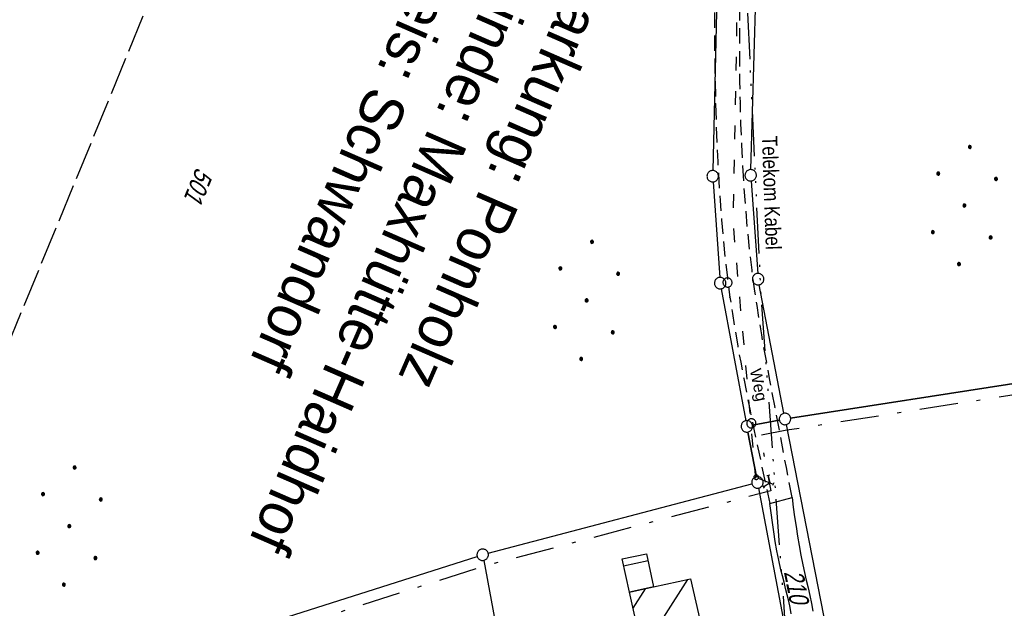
# Model space of a CAD drawing. Extents: x 507875 to 508634, y 446340 to 447363.
# Tile 45 of 70: x 508058 to 508187, y 446914 to 446991. Entities that reach past the tile are written whole.
import ezdxf
from ezdxf.enums import TextEntityAlignment as Align

# ---------------------------------------------------------------- set-up
doc = ezdxf.new("R2010")
doc.units = 0
doc.header["$LTSCALE"] = 10
doc.header["$MEASUREMENT"] = 0
for name, pattern in [('ACAD_ISO03W100', [30, 12, -18]), ('ACAD_ISO14W100', [25.5, 12, -3, 0.5, -3, 0.5, -3, 0.5, -3]), ('LT00', [0]), ('LT08', [0.42, 0.2, -0.1, 0.02, -0.1]), ('LT11', [0.3, 0.2, -0.1]), ('LT14', [0.6, 0.5, -0.1])]:
    doc.linetypes.add(name, pattern=pattern)
doc.layers.get('0').update_dxf_attribs({"linetype": 'LT00'})
for name, color, linetype in [('--EK_FBR', 250, 'LT00'), ('DFK_BEB_SCHR', 254, 'LT00'), ('DFK_BEBAUUNG', 250, 'LT00'), ('DFK_FLUR_NR', 250, 'LT00'), ('DFK_GZPKT', 250, 'LT00'), ('DFK_KATASTER', 250, 'LT00'), ('DFK_NUTZUNG', 250, 'LT00'), ('DFK_VERMPKT', 252, 'LT00'), ('FELDWEG_TEXT', 250, 'Continuous'), ('GEMEINDEGRENZE', 3, 'LT08'), ('GRENZNAME_B', 250, 'Continuous'), ('TELEKOM', 210, 'ACAD_ISO14W100'), ('TELEKOM_TEXT', 210, 'Continuous'), ('V127_AFBR_BAB', 250, 'LT00'), ('V127_FELDWEG', 250, 'LT11'), ('V127_W_OB_HY', 130, 'LT00'), ('WASSERLTG', 130, 'ACAD_ISO03W100')]:
    doc.layers.add(name, color=color, linetype=linetype)
doc.layers.add('-BLATT_127-RAND', color=7, linetype='LT14', plot=False)
doc.styles.add('Beschrift', font='ARIAL.TTF')
doc.styles.get("Standard").update_dxf_attribs({"font": 'ARIAL.TTF'})
doc.styles.add('UNIR-H', font='unir_h.shx', dxfattribs={"width": 0.8})
doc.styles.add('Versorgungsltg', font='ARIAL.TTF', dxfattribs={"width": 0.8, "height": 2})

# ---------------------------------------------------------------- blocks, each defined once
blk = doc.blocks.new('SYMB7010')
at = {"color": 0, "linetype": 'ByBlock'}
for points in [[(-0.031408, 0.499213), (-0.093728, 0.49134), (-0.15457, 0.475719), (-0.212975, 0.452595), (-0.268021, 0.422333), (-0.31884, 0.385411), (-0.36463, 0.342411), (-0.40467, 0.29401), (-0.438329, 0.240973), (-0.465074, 0.184136), (-0.484486, 0.124395), (-0.496256, 0.062692), (-0.5002, 0)], [(-0.5002, 0), (-0.496256, -0.062692), (-0.484486, -0.124395), (-0.465075, -0.184136), (-0.438329, -0.240973), (-0.404671, -0.29401), (-0.36463, -0.342411), (-0.31884, -0.385411), (-0.268021, -0.422333), (-0.212975, -0.452595), (-0.154571, -0.475719), (-0.093728, -0.49134), (-0.031408, -0.499213), (0.031408, -0.499213)], [(0.5002, 0), (0.496256, 0.062692), (0.484485, 0.124395), (0.465074, 0.184136), (0.438329, 0.240973), (0.40467, 0.29401), (0.36463, 0.342411), (0.31884, 0.385411), (0.268021, 0.422333), (0.212975, 0.452595), (0.15457, 0.475719), (0.093728, 0.49134), (0.031408, 0.499213), (-0.031408, 0.499213)], [(0.031408, -0.499213), (0.093728, -0.491341), (0.15457, -0.475719), (0.212975, -0.452595), (0.268021, -0.422333), (0.31884, -0.385411), (0.36463, -0.342411), (0.404671, -0.294011), (0.438329, -0.240974), (0.465075, -0.184136), (0.484486, -0.124395), (0.496256, -0.062692), (0.500201, 0)]]:
    blk.add_lwpolyline(points, dxfattribs=at)
blk = doc.blocks.new('Ackerland7')
at = {"layer": 'DFK_NUTZUNG', "color": 0, "linetype": 'ByBlock'}
for p, q in [((-4, 3.93), (-4, 3.67)), ((-3.95, 3.63), (-3.95, 3.97)), ((-3.9, 3.99), (-3.9, 3.61)), ((-3.85, 3.6), (-3.85, 4)), ((-3.8, 3.99), (-3.8, 3.61)), ((-3.75, 3.63), (-3.75, 3.97)), ((-3.7, 3.93), (-3.7, 3.67)), ((3.7, 3.93), (3.7, 3.67)), ((3.75, 3.63), (3.75, 3.97)), ((3.8, 3.99), (3.8, 3.61)), ((3.85, 3.6), (3.85, 4)), ((3.9, 3.99), (3.9, 3.61)), ((3.95, 3.63), (3.95, 3.97)), ((4, 3.93), (4, 3.67)), ((-3.65, 3.8), (-3.65, 3.8)), ((4.05, 3.8), (4.05, 3.8)), ((-7.85, 0.13), (-7.85, -0.13)), ((-7.8, -0.17), (-7.8, 0.17)), ((-7.75, 0.19), (-7.75, -0.19)), ((-7.7, -0.2), (-7.7, 0.2)), ((-7.65, 0.19), (-7.65, -0.19)), ((-7.6, -0.17), (-7.6, 0.17)), ((-7.55, 0.13), (-7.55, -0.13)), ((-7.5, 0), (-7.5, 0)), ((-0.15, 0.13), (-0.15, -0.13)), ((-0.1, -0.17), (-0.1, 0.17)), ((-0.05, 0.19), (-0.05, -0.19)), ((0, -0.2), (0, 0.2)), ((0.05, 0.19), (0.05, -0.19)), ((0.1, -0.17), (0.1, 0.17)), ((0.15, 0.13), (0.15, -0.13)), ((0.2, 0), (0.2, 0)), ((7.55, 0.13), (7.55, -0.13)), ((7.6, -0.17), (7.6, 0.17)), ((7.65, 0.19), (7.65, -0.19)), ((7.7, -0.2), (7.7, 0.2)), ((7.75, 0.19), (7.75, -0.19)), ((7.8, -0.17), (7.8, 0.17)), ((7.85, 0.13), (7.85, -0.13)), ((7.9, 0), (7.9, 0)), ((-4, -3.67), (-4, -3.93)), ((-3.95, -3.97), (-3.95, -3.63)), ((-3.9, -3.61), (-3.9, -3.99)), ((-3.85, -4), (-3.85, -3.6)), ((-3.8, -3.61), (-3.8, -3.99)), ((-3.75, -3.97), (-3.75, -3.63)), ((-3.7, -3.67), (-3.7, -3.93)), ((-3.65, -3.8), (-3.65, -3.8)), ((3.7, -3.67), (3.7, -3.93)), ((3.75, -3.97), (3.75, -3.63)), ((3.8, -3.61), (3.8, -3.99)), ((3.85, -4), (3.85, -3.6)), ((3.9, -3.61), (3.9, -3.99)), ((3.95, -3.97), (3.95, -3.63)), ((4, -3.67), (4, -3.93)), ((4.05, -3.8), (4.05, -3.8))]:
    blk.add_line(p, q, dxfattribs=at)
for points in [[(-3.65, 3.8), (-3.67, 3.89), (-3.73, 3.96), (-3.81, 3.99), (-3.89, 3.99), (-3.97, 3.96), (-4.03, 3.89), (-4.05, 3.8), (-4.03, 3.71), (-3.97, 3.64), (-3.89, 3.6), (-3.81, 3.6), (-3.73, 3.64), (-3.67, 3.71), (-3.65, 3.8)], [(4.05, 3.8), (4.03, 3.89), (3.97, 3.96), (3.89, 3.99), (3.81, 3.99), (3.73, 3.96), (3.67, 3.89), (3.65, 3.8), (3.67, 3.71), (3.73, 3.64), (3.81, 3.61), (3.89, 3.61), (3.97, 3.64), (4.03, 3.71), (4.05, 3.8)], [(-7.5, 0), (-7.52, 0.09), (-7.58, 0.16), (-7.66, 0.19), (-7.74, 0.19), (-7.82, 0.16), (-7.88, 0.09), (-7.9, 0)], [(0.2, 0), (0.18, 0.09), (0.12, 0.16), (0.04, 0.19), (-0.04, 0.19), (-0.12, 0.16), (-0.18, 0.09), (-0.2, 0)], [(-0.2, 0), (-0.18, -0.09), (-0.12, -0.16), (-0.04, -0.19), (0.04, -0.19), (0.12, -0.16), (0.18, -0.09), (0.2, 0)], [(7.9, 0), (7.88, 0.09), (7.82, 0.16), (7.74, 0.19), (7.66, 0.19), (7.58, 0.16), (7.52, 0.09), (7.5, 0)], [(7.5, 0), (7.52, -0.09), (7.58, -0.16), (7.66, -0.19), (7.74, -0.19), (7.82, -0.16), (7.88, -0.09), (7.9, 0)], [(-7.9, 0), (-7.88, -0.09), (-7.82, -0.16), (-7.74, -0.19), (-7.66, -0.19), (-7.58, -0.16), (-7.52, -0.09), (-7.5, 0)], [(-3.65, -3.8), (-3.67, -3.71), (-3.73, -3.64), (-3.81, -3.61), (-3.89, -3.61), (-3.97, -3.64), (-4.03, -3.71), (-4.05, -3.8), (-4.03, -3.89), (-3.97, -3.96), (-3.89, -3.99), (-3.81, -3.99), (-3.73, -3.96), (-3.67, -3.89), (-3.65, -3.8)], [(4.05, -3.8), (4.03, -3.71), (3.97, -3.64), (3.89, -3.61), (3.81, -3.61), (3.73, -3.64), (3.67, -3.71), (3.65, -3.8), (3.67, -3.89), (3.73, -3.96), (3.81, -3.99), (3.89, -3.99), (3.97, -3.96), (4.03, -3.89), (4.05, -3.8)]]:
    blk.add_lwpolyline(points, dxfattribs=at)
blk = doc.blocks.new('SYMB0011')
at = {"color": 0, "linetype": 'ByBlock'}
for p, q in [((0.5, 0), (-0.5, 0)), ((0, 0.5), (0, -0.5))]:
    blk.add_line(p, q, dxfattribs=at)
blk = doc.blocks.new('SYMB1247')
at = {"color": 0, "linetype": 'ByBlock'}
for p, q in [((-0.46, 0.78), (-0.34, 0.62)), ((0, 1), (-0.4, 0.7)), ((-0.1, 1.2), (0.1, 1.2)), ((0, 0.15), (0, 1.2)), ((0, 1), (0.4, 0.7)), ((0.46, 0.78), (0.34, 0.62)), ((0.026047, 0.147721), (-0.008722, 0.149746))]:
    blk.add_line(p, q, dxfattribs=at)
for points in [[(-0.008722, 0.149746), (-0.04302, 0.143698), (-0.075, 0.129904), (-0.102936, 0.109106), (-0.125323, 0.082426), (-0.140954, 0.051303), (-0.148986, 0.017414), (-0.148986, -0.017414)], [(-0.008722, -0.149746), (0.026047, -0.147721), (0.059412, -0.137732), (0.089574, -0.120318), (0.114907, -0.096418), (0.134045, -0.06732), (0.145957, -0.034592), (0.15, 0)], [(0.15, 0), (0.145957, 0.034592), (0.134045, 0.06732), (0.114907, 0.096418), (0.089574, 0.120318), (0.059412, 0.137732), (0.026047, 0.147721)], [(-0.148986, -0.017414), (-0.140954, -0.051303), (-0.125323, -0.082426), (-0.102936, -0.109106), (-0.075, -0.129904), (-0.04302, -0.143698), (-0.008722, -0.149746)]]:
    blk.add_lwpolyline(points, dxfattribs=at)

msp = doc.modelspace()

# ---------------------------------------------------------------- linework, layer by layer
at = {"layer": '--EK_FBR'}
for points in [[(508159.02, 446928.45), (508159.19, 446927.19), (508159.36, 446925.93), (508159.55, 446924.67), (508159.74, 446923.41), (508159.95, 446922.16), (508160.18, 446920.91), (508160.43, 446919.67), (508160.65, 446918.65), (508160.89, 446917.64), (508161.13, 446916.63), (508161.36, 446915.62), (508161.57, 446914.6), (508161.76, 446913.57)], [(508158.93, 446913.22), (508158.78, 446914.06), (508158.6, 446914.88), (508158.4, 446915.71), (508158.19, 446916.54), (508157.98, 446917.36), (508157.76, 446918.19), (508157.56, 446919.01), (508157.28, 446920.24), (508157.04, 446921.48), (508156.82, 446922.72), (508156.63, 446923.96), (508156.45, 446925.2), (508156.28, 446926.44), (508156.11, 446927.69)]]:
    msp.add_lwpolyline(points, dxfattribs=at)
at = {"layer": '-BLATT_127-RAND'}
msp.add_lwpolyline([(508226.91, 447363.29), (507875.2, 446507.77), (508282.15, 446340.47), (508633.86, 447195.99), (508226.91, 447363.29)], dxfattribs=at)
at = {"layer": 'DFK_BEB_SCHR'}
for p, q in [((508136.97, 446919.53), (508140.17, 446920.21)), ((508145.36, 446917.72), (508142.2, 446912.8)), ((508138.21, 446913.99), (508139.84, 446916.52))]:
    msp.add_line(p, q, dxfattribs=at)
at = {"layer": 'DFK_BEBAUUNG'}
for points in [[(508136.77, 446920.42), (508139.98, 446921.11), (508140.91, 446916.76), (508137.74, 446916.07), (508136.77, 446920.42)], [(508137.74, 446916.07), (508140.91, 446916.76), (508145.74, 446917.8), (508147.48, 446910.17), (508139.45, 446908.41), (508137.74, 446916.07)]]:
    msp.add_lwpolyline(points, dxfattribs=at)
at = {"layer": 'DFK_KATASTER'}
for p, q in [((508150.23, 447038.14), (508148.66, 446971.29)), ((508153.63, 446971.41), (508155.58, 447037.57)), ((508148.69, 446969.79), (508149.57, 446957.29)), ((508153.66, 446969.91), (508154.53, 446957.81)), ((508149.76, 446955.8), (508152.97, 446938.52)), ((508157.96, 446939.49), (508154.72, 446956.32)), ((508158.84, 446938.86), (508190.48, 446943.79)), ((508190.48, 446943.79), (508158.84, 446938.86)), ((508153.85, 446937.92), (508157.36, 446938.61)), ((508157.36, 446938.61), (508153.85, 446937.92)), ((508158.24, 446938.01), (508164.22, 446907.55)), ((508154.36, 446931.17), (508153.25, 446937.04)), ((508153.25, 446937.04), (508154.36, 446931.17)), ((508119.26, 446921.16), (508153.78, 446930.25)), ((508119.26, 446921.16), (508153.78, 446930.25)), ((508154.64, 446929.7), (508158.13, 446911.24)), ((508034.05, 446894.17), (508117.82, 446920.74)), ((508034.05, 446894.17), (508117.82, 446920.74)), ((508118.67, 446920.23), (508125.24, 446885.31))]:
    msp.add_line(p, q, dxfattribs=at)
at = {"layer": 'GEMEINDEGRENZE', "ltscale": 2.5, "flags": 128}
msp.add_lwpolyline([(508553.49, 447000.48), (508541.97, 446996.92), (508535.56, 446996.55), (508527.94, 446996.12), (508457.23, 446983.13), (508349.75, 446962.67), (508290.42, 446952.38), (508285.64, 446951.72), (508236.2, 446947.58), (508210.17, 446945.15), (508191.44, 446942.43), (508158.36, 446937.27), (508154.86, 446936.59), (508156.23, 446929.34), (508118.95, 446919.53), (508033.31, 446892.36)], dxfattribs=at)
at = {"layer": 'TELEKOM', "ltscale": 0.05, "flags": 128}
msp.add_lwpolyline([(508474.98, 447165.55), (508473.17, 447165.08), (508474.67, 447159.36), (508464.67, 447154.33), (508456.66, 447151.28), (508453.54, 447150.41), (508444.6, 447148.8), (508441.98, 447149), (508439.15, 447149.48), (508437.85, 447150.28), (508435.95, 447153.68), (508433.95, 447160.48), (508432.25, 447163.98), (508431.95, 447165.28), (508432.55, 447176.79), (508431.94, 447177.76), (508416.74, 447181.79), (508378.63, 447181.39), (508374.69, 447166.96), (508370.19, 447168.14), (508366.26, 447168.54), (508362.18, 447169.98), (508358.41, 447171.66), (508347.84, 447167.26), (508337.4, 447169.98), (508328.41, 447171.94), (508322.64, 447172.54), (508316.29, 447172.94), (508310.43, 447172.33), (508294.91, 447170.29), (508285.32, 447168.64), (508276.49, 447167.2), (508271.84, 447166.86), (508264.54, 447167.81), (508253.34, 447170.85), (508250.23, 447179.49), (508234.73, 447192.34), (508230.98, 447195.53), (508227.16, 447198.13), (508210.97, 447203.51), (508203.35, 447206.26), (508189.32, 447199.88), (508186.18, 447190.41), (508183.81, 447181.72), (508180.25, 447166.86), (508182.04, 447154.93), (508172.71, 447111.81), (508163.22, 447073.34), (508154.78, 447034.67), (508153.03, 446995.56), (508154.9, 446955.58), (508158.1, 446912.01), (508138.04, 446875.46), (508116.29, 446837.96), (508103.88, 446802.93), (508083.74, 446761.26), (508071.73, 446745.95), (508067.47, 446734.79), (508063.4, 446727.28), (508059.46, 446719.32), (508062.26, 446713.44), (508069.98, 446704.89), (508081.48, 446692.27), (508095.24, 446677.23), (508103.8, 446669.38), (508122.04, 446644.24), (508132, 446636.81), (508105.77, 446613.37), (508119.82, 446594.08), (508150.12, 446555.82), (508154.75, 446559.46), (508167.77, 446536.94), (508183.18, 446511.57), (508186.81, 446510.85), (508218.93, 446451.46), (508225.82, 446439.69), (508234.16, 446421.75), (508247.22, 446396.38), (508258.48, 446371.28), (508263.55, 446356.79), (508266.89, 446346.74)], dxfattribs=at)
at = {"layer": 'V127_AFBR_BAB'}
msp.add_line((508156.11, 446927.69), (508159.02, 446928.45), dxfattribs=at)
for points in [[(508159.02, 446928.45), (508159.19, 446927.19), (508159.36, 446925.93), (508159.55, 446924.67), (508159.74, 446923.41), (508159.95, 446922.16), (508160.18, 446920.91), (508160.43, 446919.67), (508160.65, 446918.65), (508160.89, 446917.64), (508161.13, 446916.63), (508161.36, 446915.62), (508161.57, 446914.6), (508161.76, 446913.57)], [(508158.93, 446913.22), (508158.78, 446914.06), (508158.6, 446914.88), (508158.4, 446915.71), (508158.19, 446916.54), (508157.98, 446917.36), (508157.76, 446918.19), (508157.56, 446919.01), (508157.28, 446920.24), (508157.04, 446921.48), (508156.82, 446922.72), (508156.63, 446923.96), (508156.45, 446925.2), (508156.28, 446926.44), (508156.11, 446927.69)]]:
    msp.add_lwpolyline(points, dxfattribs=at)
at = {"layer": 'V127_FELDWEG', "flags": 128}
for points in [[(508168.5, 447112.91), (508167.57, 447109.27), (508166.63, 447105.64), (508165.7, 447102), (508164.78, 447098.36), (508163.86, 447094.72), (508162.96, 447091.08), (508162.07, 447087.43), (508161.24, 447083.93), (508160.42, 447080.42), (508159.6, 447076.91), (508158.8, 447073.4), (508158.01, 447069.88), (508157.22, 447066.36), (508156.44, 447062.84), (508155.66, 447059.32), (508155.17, 447057.11), (508154.69, 447054.9), (508154.21, 447052.68), (508153.74, 447050.47), (508153.28, 447048.25), (508152.84, 447046.03), (508152.41, 447043.81), (508152.01, 447041.58), (508151.63, 447039.35), (508151.28, 447037.12), (508150.96, 447034.88), (508150.63, 447032.27), (508150.34, 447029.65), (508150.09, 447027.03), (508149.87, 447024.41), (508149.68, 447021.78), (508149.52, 447019.15), (508149.39, 447016.51), (508149.28, 447013.88), (508149.18, 447011.24), (508149.1, 447008.6), (508149, 447004.52), (508148.92, 447000.44), (508148.87, 446996.36), (508148.86, 446992.28), (508148.87, 446988.2), (508148.93, 446984.12), (508149.02, 446980.04), (508149.09, 446977.5), (508149.19, 446974.96), (508149.3, 446972.42), (508149.44, 446969.88), (508149.6, 446967.34), (508149.8, 446964.81), (508150.02, 446962.28), (508150.27, 446959.75), (508150.57, 446957.23), (508150.9, 446954.71), (508151.21, 446952.58), (508151.55, 446950.44), (508151.91, 446948.32), (508152.3, 446946.19), (508152.7, 446944.07), (508153.11, 446941.95), (508153.54, 446939.83), (508154.04, 446937.4), (508154.55, 446934.97), (508155.07, 446932.54), (508155.59, 446930.11), (508156.11, 446927.69)], [(508159.02, 446928.45), (508158.28, 446932.39), (508157.55, 446936.33), (508156.8, 446940.27), (508156.44, 446942.17), (508156.09, 446944.07), (508155.74, 446945.97), (508155.39, 446947.87), (508155.06, 446949.78), (508154.74, 446951.68), (508154.44, 446953.59), (508154.15, 446955.5), (508153.79, 446958.22), (508153.47, 446960.95), (508153.19, 446963.68), (508152.96, 446966.42), (508152.75, 446969.16), (508152.59, 446971.9), (508152.45, 446974.65), (508152.34, 446977.39), (508152.26, 446980.14), (508152.21, 446982.96), (508152.18, 446985.79), (508152.17, 446988.61), (508152.17, 446991.43), (508152.2, 446994.25), (508152.24, 446997.07), (508152.29, 446999.9), (508152.36, 447002.72), (508152.43, 447005.54), (508152.51, 447008.37), (508152.58, 447010.77), (508152.65, 447013.17), (508152.74, 447015.56), (508152.84, 447017.96), (508152.95, 447020.36), (508153.09, 447022.75), (508153.25, 447025.14), (508153.44, 447027.53), (508153.66, 447029.92), (508153.92, 447032.3), (508154.22, 447034.67), (508154.53, 447036.87), (508154.87, 447039.06), (508155.25, 447041.25), (508155.65, 447043.44), (508156.08, 447045.62), (508156.52, 447047.8), (508156.99, 447049.97), (508157.46, 447052.15), (508157.95, 447054.32), (508158.44, 447056.49), (508158.93, 447058.66), (508159.85, 447062.64), (508160.76, 447066.62), (508161.68, 447070.6), (508162.61, 447074.57), (508163.54, 447078.54), (508164.48, 447082.51), (508165.44, 447086.47), (508166.33, 447090.13), (508167.24, 447093.78), (508168.15, 447097.43), (508169.07, 447101.08), (508170, 447104.73), (508170.93, 447108.37), (508171.86, 447112.02)]]:
    msp.add_lwpolyline(points, dxfattribs=at)
at = {"layer": 'WASSERLTG', "ltscale": 0.015, "flags": 128}
msp.add_lwpolyline([(508181.1, 447153.72), (508181, 447153.22), (508152.64, 447038.11), (508151.29, 446964.29), (508154.24, 446930.99)], dxfattribs=at)

# ---------------------------------------------------------------- block references
at = {"layer": 'DFK_GZPKT', "xscale": 1.500000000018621, "yscale": 1.5, "zscale": 1.5, "rotation": 264.7377099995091}
for p in [(508148.64, 446970.54), (508153.61, 446970.66), (508149.62, 446956.54), (508154.58, 446957.06), (508158.1, 446938.75), (508158.1, 446938.75), (508153.11, 446937.78), (508153.11, 446937.78), (508154.5, 446930.44), (508154.5, 446930.44), (508118.53, 446920.97), (508118.53, 446920.97)]:
    msp.add_blockref('SYMB7010', p, dxfattribs=at)
at = {"layer": 'DFK_NUTZUNG', "rotation": 264.7376999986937}
for p in [(508181.59, 446966.7), (508132.13, 446954.28), (508064.41, 446924.72)]:
    msp.add_blockref('Ackerland7', p, dxfattribs=at)
at = {"layer": 'DFK_VERMPKT', "xscale": 1.200000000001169, "yscale": 1.200000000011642, "zscale": 1.2, "rotation": 264.7377100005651}
for p in [(508150.58, 446956.62), (508153.7, 446938.17), (508153.7, 446938.17)]:
    msp.add_blockref('SYMB7010', p, dxfattribs=at)
at = {"layer": 'V127_FELDWEG', "xscale": 0.1, "yscale": 0.1, "zscale": 0.1, "rotation": 247.65211}
for p in [(508149.02, 446980.04), (508152.26, 446980.14), (508154.15, 446955.5), (508150.9, 446954.71), (508156.8, 446940.27), (508153.54, 446939.83)]:
    msp.add_blockref('SYMB0011', p, dxfattribs=at)
at = {"layer": 'V127_W_OB_HY', "xscale": 2, "yscale": 2, "zscale": 2, "rotation": 247.65211}
msp.add_blockref('SYMB1247', (508154.33, 446931.13), dxfattribs=at)

# ---------------------------------------------------------------- texts
at = {"layer": 'DFK_FLUR_NR', "oblique": 13.754, "width": 0.75}
for s, rotation, p in [('501', 247.6521, (508081.07, 446971.81)), ('210', -78.8327, (508157.95, 446918.71))]:
    msp.add_text(s, height=2.5, rotation=rotation, dxfattribs=at).set_placement(p)
at = {"layer": 'FELDWEG_TEXT', "insert": (508153.04, 446945.07), "char_height": 1.5, "attachment_point": 7, "rotation": 281.9028, "style": 'Beschrift'}
msp.add_mtext('Weg', dxfattribs=at)
at = {"layer": 'GRENZNAME_B', "insert": (508140.65, 447006.46), "char_height": 5.6, "attachment_point": 1, "rotation": 246.4313, "style": 'UNIR-H'}
msp.add_mtext('{\\W1;Gemarkung: Ponholz\\PGemeinde: Maxhütte-Haidhof\\PLandkreis: Schwandorf}', dxfattribs=at)
at = {"layer": 'TELEKOM_TEXT', "style": 'Versorgungsltg', "width": 0.8}
msp.add_text('Telekom Kabel', height=2, rotation=271.978, dxfattribs=at).set_placement((508155.34, 446968.34), align=Align.CENTER)

doc.saveas('drawing.dxf')
